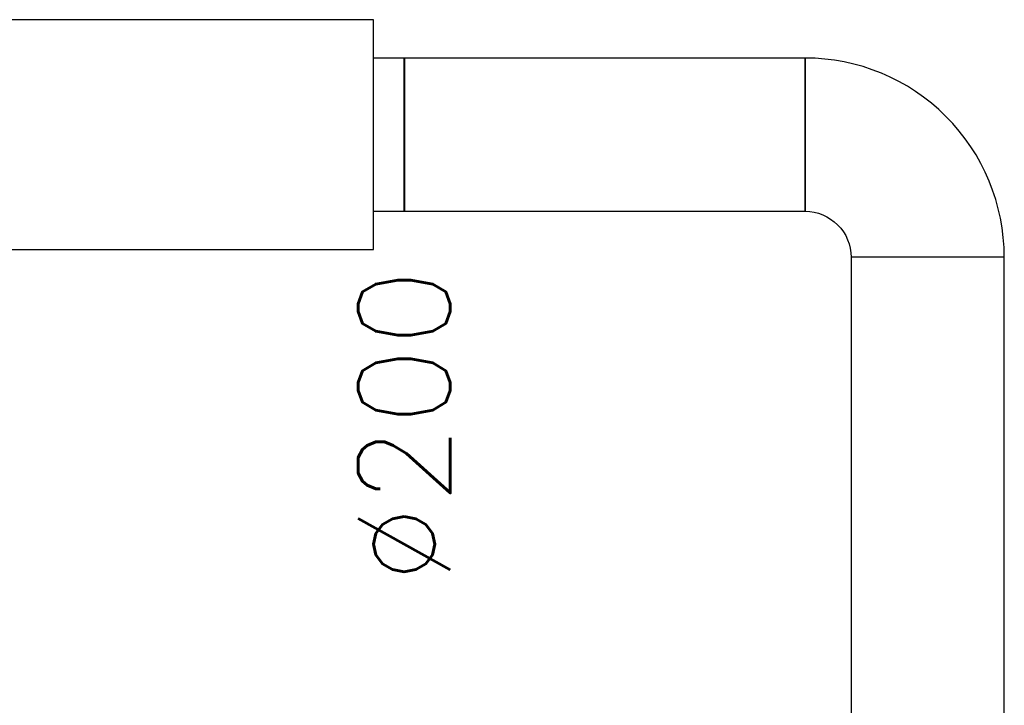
# Model space of a CAD drawing. Header units: millimetres. Extents: x 295542 to 440356, y 17772 to 133669.
# Tile 49 of 73: x 315946 to 317231, y 56212 to 57107. Entities that reach past the tile are written whole.
import ezdxf

# ---------------------------------------------------------------- set-up
doc = ezdxf.new("R2010")
doc.units = ezdxf.units.MM
doc.layers.add('FLUID-N1', color=7, linetype='Continuous')
doc.layers.add('FLUID-N1-120-DIM', color=7, linetype='Continuous')
doc.styles.add('FDBES', font='simplex.shx')

# ---------------------------------------------------------------- blocks, each defined once
blk = doc.blocks.new('*U434')
at = {"color": 0, "linetype": 'ByBlock', "lineweight": -2}
for p, q in [((-410, 150), (-410, 0)), ((410, 150), (-410, 150)), ((410, 100), (410, 150)), ((-410, 100), (-450, 100)), ((410, 0), (410, 100)), ((450, 100), (410, 100)), ((-410, 0), (-410, -150)), ((410, -100), (410, 0)), ((-450, -100), (-410, -100)), ((410, -150), (410, -100)), ((410, -100), (450, -100)), ((-410, -150), (410, -150))]:
    blk.add_line(p, q, dxfattribs=at)
at = {"color": 160, "linetype": 'Continuous', "lineweight": -2}
for p, q in [((-450, 100), (-450, 0)), ((450, 0), (450, 100)), ((-450, 0), (-450, -100)), ((450, -100), (450, 0))]:
    blk.add_line(p, q, dxfattribs=at)
blk = doc.blocks.new('*U388')
at = {"color": 160, "linetype": 'Continuous', "lineweight": -2}
for p, q in [((130, 130), (130, -70)), ((-130, -130), (70, -130))]:
    blk.add_line(p, q, dxfattribs=at)
at = {"color": 0, "linetype": 'ByBlock', "lineweight": -2}
blk.add_ellipse((130, -130), major_axis=(0, 260), ratio=1, start_param=0, end_param=1.570799, dxfattribs=at)
at = {"color": 0, "linetype": 'ByBlock', "lineweight": -2, "extrusion": (0, 0, -1)}
blk.add_ellipse((130, -130), major_axis=(-60, 0), ratio=1, start_param=0, end_param=1.570806, dxfattribs=at)
blk = doc.blocks.new('*U389')
at = {"color": 160, "linetype": 'Continuous', "lineweight": -2}
for p, q in [((-261.5, 0), (-261.5, 100)), ((261.5, 100), (261.5, 0)), ((-261.5, -100), (-261.5, 0)), ((261.5, 0), (261.5, -100))]:
    blk.add_line(p, q, dxfattribs=at)
at = {"color": 0, "linetype": 'ByBlock', "lineweight": -2}
for p, q in [((-261.5, 100), (261.5, 100)), ((261.5, -100), (-261.5, -100))]:
    blk.add_line(p, q, dxfattribs=at)
blk = doc.blocks.new('*U390')
at = {"color": 0, "linetype": 'ByBlock', "lineweight": -2}
for p, q in [((1156.5, 0, -100), (-1156.5, 0, -100)), ((-1156.5, 0, 100), (1156.5, 0, 100))]:
    blk.add_line(p, q, dxfattribs=at)
at = {"color": 160, "linetype": 'Continuous', "lineweight": -2}
blk.add_line((1156.5, 0, 100), (1156.5, 0, -100), dxfattribs=at)

msp = doc.modelspace()

# ---------------------------------------------------------------- block references
at = {"layer": 'FLUID-N1', "color": 160, "linetype": 'Continuous'}
for name, p, rotation in [('*U434', (315998.025, 56956.562, 3533.216), 180), ('*U388', (317101.36, 56926.562, 3533.216), 270)]:
    msp.add_blockref(name, p, dxfattribs=dict(at, rotation=rotation))
at = {"layer": 'FLUID-N1', "color": 160, "linetype": 'Continuous', "extrusion": (-1.22465e-16, -3.42114e-48, -1), "rotation": 360}
msp.add_blockref('*U389', (-316709.693, 56956.562, -3533.216), dxfattribs=at)
at = {"layer": 'FLUID-N1', "color": 160, "linetype": 'Continuous', "extrusion": (1, -6.12323e-17, -1.22465e-16)}
msp.add_blockref('*U390', (55640.062, 3533.216, 317131.36), dxfattribs=at)

# ---------------------------------------------------------------- texts
at = {"layer": 'FLUID-N1-120-DIM', "color": 3, "insert": (316448.025, 56576.562, 3533.216), "char_height": 120, "attachment_point": 5, "rotation": 90, "style": 'FDBES'}
msp.add_mtext('∅200\\P', dxfattribs=at)

doc.saveas('drawing.dxf')
